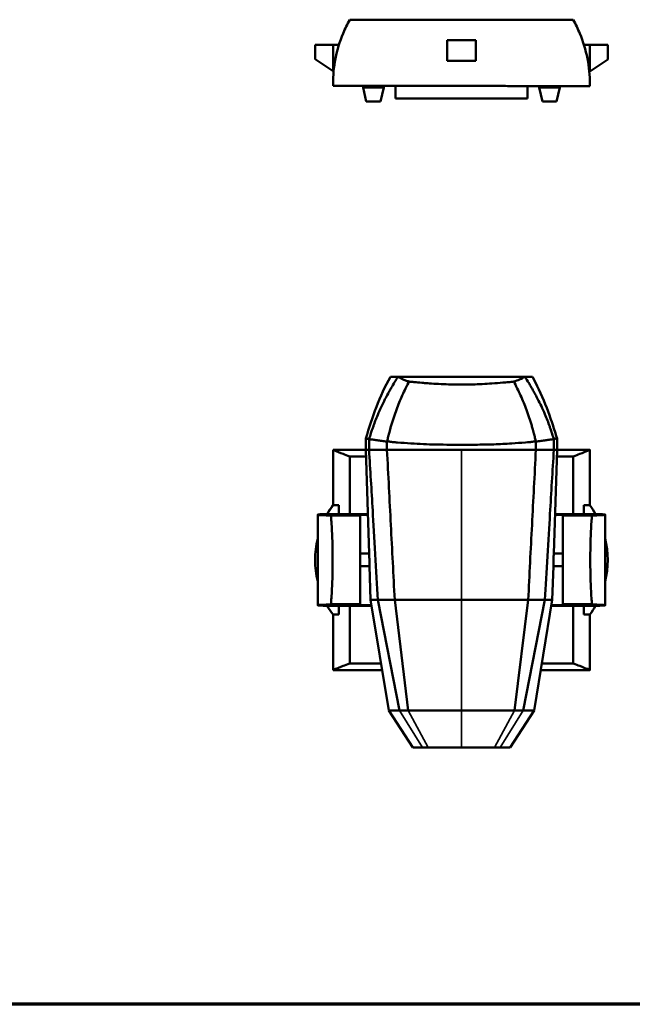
# Model space of a CAD drawing. Header units: millimetres. Extents: x 20 to 2980, y 20 to 2980.
# Tile 2 of 8: x 867 to 1647, y 20 to 1272. Entities that reach past the tile are written whole.
import ezdxf

# ---------------------------------------------------------------- set-up
doc = ezdxf.new("R2010")
doc.units = ezdxf.units.MM
for name, color, linetype, lineweight in [('Border (ISO)', 7, 'Continuous', 70), ('Visible (ISO)', 7, 'Continuous', 50), ('Visible Narrow (ISO)', 7, 'Continuous', 35)]:
    doc.layers.add(name, color=color, linetype=linetype, lineweight=lineweight)

# ---------------------------------------------------------------- blocks, each defined once
blk = doc.blocks.new('Borders Chauvet')
at = {"layer": 'Border (ISO)'}
blk.add_line((2980, 20), (20, 20), dxfattribs=at)

msp = doc.modelspace()

# ---------------------------------------------------------------- linework, layer by layer
at = {"layer": 'Visible (ISO)'}
for p, q in [((1266.2, 1240.5), (1243.5, 1240.5)), ((1243.5, 1240.5), (1243.5, 1222)), ((1266.2, 1206.9), (1266.2, 1240.5)), ((1266.2, 1240.5), (1273.7, 1240.4)), ((1411.5, 1220.2), (1411.5, 1246.2)), ((1411.5, 1246.2), (1447.8, 1246.2)), ((1447.8, 1246.2), (1447.8, 1220.2)), ((1593.1, 1240.3), (1585.6, 1240.3)), ((1593.1, 1240.3), (1615.8, 1240.3)), ((1593.1, 1206.7), (1593.1, 1240.3)), ((1615.8, 1221.8), (1615.8, 1240.3)), ((1243.5, 1222), (1266.2, 1206.9)), ((1447.8, 1220.2), (1411.5, 1220.2)), ((1615.8, 1221.8), (1593.1, 1206.7)), ((1266.9, 1206.4), (1266.2, 1206.9)), ((1592.4, 1206.3), (1593.1, 1206.7)), ((1304.5, 1186.3), (1304.5, 1188.2)), ((1330.7, 1186.3), (1304.5, 1186.3)), ((1308.6, 1168.2), (1304.5, 1186.3)), ((1326.7, 1168.2), (1330.7, 1186.3)), ((1330.7, 1186.3), (1330.7, 1188.2)), ((1345.6, 1188.1), (1429.6, 1188.1)), ((1345.6, 1172), (1345.6, 1188.1)), ((1513.6, 1172), (1513.6, 1188)), ((1528.5, 1186.3), (1528.5, 1188)), ((1554.7, 1186.3), (1528.5, 1186.3)), ((1532.6, 1168.2), (1528.5, 1186.3)), ((1550.7, 1168.2), (1554.7, 1186.3)), ((1554.7, 1186.3), (1554.7, 1188)), ((1326.7, 1168.2), (1308.6, 1168.2)), ((1513.6, 1172), (1345.6, 1172)), ((1550.7, 1168.2), (1532.6, 1168.2)), ((1349, 818.2), (1510.3, 818.2)), ((1510.3, 818.2), (1510.5, 818.2)), ((1510.5, 818.2), (1520, 818.2)), ((1307.8, 725.2), (1266.2, 725.2)), ((1266.2, 654.7), (1266.2, 725.2)), ((1287.6, 643.6), (1287.6, 716.9)), ((1307.8, 725.2), (1312.1, 725.2)), ((1312.1, 593.3), (1307.8, 725.2)), ((1312.1, 725.2), (1334.9, 725.2)), ((1334.9, 725.2), (1429.6, 725.2)), ((1429.6, 725.2), (1524.4, 725.2)), ((1524.4, 725.2), (1547.2, 725.2)), ((1551.5, 725.2), (1547.2, 593.3)), ((1547.2, 725.2), (1551.5, 725.2)), ((1593.1, 725.2), (1551.5, 725.2)), ((1571.9, 716.9), (1571.9, 643.6)), ((1593.1, 725.2), (1593.1, 654.7)), ((1266.2, 654.8), (1266.2, 654.8)), ((1266.2, 654.8), (1273.7, 654.8)), ((1273.7, 654.8), (1273.7, 643.5)), ((1585.6, 654.8), (1585.6, 643.5)), ((1593.1, 654.8), (1585.6, 654.8)), ((1246.7, 642.8), (1246.7, 527.6)), ((1281.5, 643.6), (1253.7, 643.5)), ((1300.8, 641.7), (1263.6, 641.7)), ((1310.5, 643.6), (1281.5, 643.6)), ((1300.8, 642.7), (1310.5, 642.8)), ((1300.8, 641.7), (1300.8, 642.7)), ((1300.8, 641.7), (1300.8, 528.8)), ((1577.8, 643.6), (1548.8, 643.6)), ((1548.8, 642.8), (1558.5, 642.7)), ((1558.5, 642.7), (1558.5, 641.7)), ((1558.5, 528.8), (1558.5, 641.7)), ((1595.7, 641.7), (1558.5, 641.7)), ((1605.5, 643.5), (1577.8, 643.6)), ((1612.6, 642.8), (1612.6, 527.6)), ((1312.1, 593.3), (1300.8, 593.3)), ((1558.5, 593.3), (1547.2, 593.3)), ((1312.6, 577.1), (1300.8, 577.1)), ((1314, 534.6), (1312.6, 577.1)), ((1546.6, 577.1), (1545.3, 534.6)), ((1558.5, 577.1), (1546.6, 577.1)), ((1253.7, 526.9), (1281.5, 526.9)), ((1300.8, 528.8), (1263.6, 528.8)), ((1273.7, 526.9), (1273.7, 515.7)), ((1315.3, 526.9), (1281.5, 526.9)), ((1287.6, 453.5), (1287.6, 526.9)), ((1300.8, 527.8), (1300.8, 528.8)), ((1315.2, 527.6), (1300.8, 527.8)), ((1323.3, 534.6), (1314, 534.6)), ((1337.1, 393.7), (1314, 534.6)), ((1350.9, 393.7), (1323.3, 534.6)), ((1339.3, 534.6), (1339.3, 534.6)), ((1362, 393.7), (1344.7, 534.6)), ((1429.6, 534.6), (1429.6, 534.6)), ((1514.6, 534.6), (1497.3, 393.7)), ((1535.9, 534.6), (1508.4, 393.7)), ((1514.6, 534.6), (1535.9, 534.6)), ((1519.9, 534.6), (1519.9, 534.6)), ((1545.3, 534.6), (1522.2, 393.7)), ((1535.9, 534.6), (1545.3, 534.6)), ((1577.8, 526.9), (1544, 526.9)), ((1558.5, 527.8), (1544.1, 527.6)), ((1558.5, 528.8), (1558.5, 527.8)), ((1595.7, 528.8), (1558.5, 528.8)), ((1571.9, 526.9), (1571.9, 453.5)), ((1577.8, 526.9), (1605.5, 526.9)), ((1585.6, 526.9), (1585.6, 515.7)), ((1266.2, 515.7), (1266.2, 515.7)), ((1266.2, 515.7), (1273.7, 515.7)), ((1266.2, 445.2), (1266.2, 515.7)), ((1593.1, 515.7), (1585.6, 515.7)), ((1593.1, 515.7), (1593.1, 445.2)), ((1328.7, 445.2), (1266.2, 445.2)), ((1593.1, 445.2), (1530.6, 445.2)), ((1350.9, 393.7), (1337.1, 393.7)), ((1337.1, 393.7), (1367.7, 346.7)), ((1362, 393.7), (1350.9, 393.7)), ((1429.6, 393.7), (1362, 393.7)), ((1497.3, 393.7), (1429.6, 393.7)), ((1522.2, 393.7), (1491.6, 346.7)), ((1508.4, 393.7), (1497.3, 393.7)), ((1367.7, 346.7), (1380.3, 346.7)), ((1380.3, 346.7), (1387.4, 346.7)), ((1387.4, 346.7), (1429.6, 346.7)), ((1429.6, 346.7), (1471.9, 346.7)), ((1471.9, 346.7), (1478.9, 346.7)), ((1478.9, 346.7), (1491.6, 346.7))]:
    msp.add_line(p, q, dxfattribs=at)
for start, end in [(29.6971, 36.2021), (346.5028, 13.4972), (323.8302, 330.3329)]:
    msp.add_arc((1498, 585.2), 117.8, start, end, dxfattribs=at)
for centre, major_axis, ratio, start_param, end_param in [((1361.2, 585.2), (0, 117.8), 0.999357, 0.939514, 1.053008), ((1361.3, 585.2), (0, -117.8), 1, 4.081107, 4.1946), ((2669.1, 642.8), (1422.4, 0), 0.005237, 3.042155, 3.295733), ((190.2, 642.8), (-1422.4, 0), 0.005237, 2.987452, 3.24103), ((1361.2, 585.2), (0, 117.8), 0.999357, 1.33604, 1.805553), ((1361.3, 585.2), (0, -117.8), 1, 4.478361, 4.946417), ((2669.1, 527.6), (-1422.4, 0), 0.005237, 6.129045, 6.382623), ((1361.2, 585.2), (0, 117.8), 0.999357, 2.089108, 2.202642), ((1361.3, 585.2), (0, -117.8), 1, 5.230701, 5.344235), ((190.2, 527.6), (1422.4, 0), 0.005237, 6.183747, 6.437326)]:
    msp.add_ellipse(centre, major_axis=major_axis, ratio=ratio, start_param=start_param, end_param=end_param, dxfattribs=at)
for points, knots in [([(1266.2, 1188.3), (1266.2, 1189.1), (1266.2, 1189.9), (1266.2, 1201.3), (1267.2, 1212.2), (1271.5, 1233.9), (1274.7, 1244.6), (1281.5, 1260.9), (1284.4, 1266.7), (1287.6, 1272.4)], [-76.496863, -76.496863, -76.496863, -76.496863, -76.252501, -76.252501, -73.076362, -73.076362, -69.900222, -69.900222, -68.025483, -68.025483, -68.025483, -68.025483]), ([(1571.9, 1272.1), (1575, 1266.6), (1577.8, 1260.8), (1584.6, 1244.6), (1587.8, 1233.9), (1592.1, 1212.2), (1593.1, 1201.3), (1593.1, 1189.8), (1593.1, 1188.9), (1593.1, 1188)], [-84.441224, -84.441224, -84.441224, -84.441224, -82.597122, -82.597122, -79.420979, -79.420979, -76.244835, -76.244835, -75.968702, -75.968702, -75.968702, -75.968702]), ([(1348.8, 818.2), (1347.4, 815.8), (1346.1, 813.9), (1343.1, 808.9), (1341.7, 806.5), (1339.5, 802.7), (1338.6, 801.1), (1337.2, 798.6), (1336.7, 797.7), (1334.9, 794.4), (1333.6, 792), (1330.7, 786.3), (1329.1, 783), (1326, 776.4), (1324.5, 773.1), (1322.1, 767.2), (1321, 764.7), (1319.3, 760.3), (1318.6, 758.3), (1317.4, 755), (1316.9, 753.5), (1316, 751), (1315.6, 749.9), (1315, 748), (1314.7, 747.2), (1313.5, 743.3), (1313.1, 741.6), (1312.2, 738.9)], [0.000595, 0.000595, 0.000595, 0.000595, 0.844652, 0.844652, 1.622101, 1.622101, 2.162838, 2.162838, 2.470799, 2.470799, 3.289947, 3.289947, 4.377751, 4.377751, 5.464259, 5.464259, 6.278488, 6.278488, 6.891425, 6.891425, 7.349094, 7.349094, 7.700824, 7.700824, 7.966871, 7.966871, 8.902368, 8.902368, 8.902368, 8.902368]), ([(1339.3, 818.2), (1339.3, 818.2), (1339.4, 818.2), (1339.9, 818.2), (1340.6, 818.2), (1343.6, 818.2), (1344.5, 818.2), (1347.2, 818.2), (1347.8, 818.2), (1348.8, 818.2)], [-7.232496, -7.232496, -7.232496, -7.232496, -4.042365, -4.042365, -1.963493, -1.963493, -1.257731, -1.257731, -0.000595, -0.000595, -0.000595, -0.000595]), ([(1363, 812.1), (1362.1, 812.4), (1361.4, 812.6), (1360, 813.1), (1359.2, 813.4), (1357.1, 814.2), (1355.7, 814.7), (1353.5, 815.8), (1352.5, 816.2), (1350.3, 817.4), (1349.5, 817.9), (1349, 818.2)], [0.000001, 0.000001, 0.000001, 0.000001, 0.375577, 0.375577, 0.805019, 0.805019, 1.659093, 1.659093, 2.355406, 2.355406, 3.283086, 3.283086, 3.283086, 3.283086]), ([(1496.3, 812.1), (1498.6, 812.8), (1501.1, 813.6), (1505.4, 815.5), (1506.5, 816.1), (1508.8, 817.3), (1509.8, 817.9), (1510.3, 818.2)], [0.000001, 0.000001, 0.000001, 0.000001, 0.957583, 0.957583, 1.304036, 1.304036, 1.76948, 1.76948, 1.76948, 1.76948]), ([(1510.5, 818.2), (1511.5, 816.5), (1512.5, 814.9), (1514.5, 811.7), (1514.9, 811), (1515.8, 809.5), (1516.3, 808.7), (1517.5, 806.6), (1518.2, 805.4), (1519.3, 803.6), (1519.7, 802.9), (1520.5, 801.5), (1520.9, 800.7), (1522.5, 797.9), (1523.6, 795.8), (1525.4, 792.6), (1526, 791.4), (1528.2, 787), (1529.8, 783.8), (1532.9, 777.3), (1534.4, 773.9), (1538.1, 765.3), (1540.1, 760.1), (1542.4, 753.5), (1542.9, 752.2), (1543.7, 749.9), (1544, 748.9), (1544.6, 747.1), (1544.8, 746.4), (1546, 742.5), (1546.4, 741.1), (1547.1, 738.9)], [-5.431374, -5.431374, -5.431374, -5.431374, -4.969481, -4.969481, -4.845523, -4.845523, -4.669068, -4.669068, -4.435713, -4.435713, -4.300975, -4.300975, -4.147156, -4.147156, -3.737688, -3.737688, -3.504136, -3.504136, -2.883097, -2.883097, -2.234282, -2.234282, -1.261353, -1.261353, -1.019893, -1.019893, -0.834618, -0.834618, -0.681121, -0.681121, -0.000274, -0.000274, -0.000274, -0.000274]), ([(1520, 818.2), (1522.2, 814.4), (1524.2, 810.4), (1532, 794.3), (1537.1, 781.8), (1542.9, 765.6), (1544.2, 761.9), (1547.5, 752.1), (1549.5, 745.9), (1551.4, 739.7)], [0, 0, 0, 0, 1.340468, 1.340468, 5.365037, 5.365037, 6.518275, 6.518275, 8.467992, 8.467992, 8.467992, 8.467992]), ([(1363, 812.1), (1361.9, 810.1), (1360.3, 807), (1357.2, 800.5), (1355.8, 797.6), (1351.7, 788.6), (1349.2, 782.4), (1344.5, 769.7), (1342.3, 763.1), (1339.8, 754.7), (1339.3, 753.1), (1338.5, 750.1), (1338.2, 748.9), (1337.4, 745.8), (1337, 744.3), (1336, 740.2), (1335.6, 738.7), (1335.2, 736.4)], [-11.720662, -11.720662, -11.720662, -11.720662, -9.99099, -9.99099, -8.586247, -8.586247, -5.796969, -5.796969, -2.880863, -2.880863, -2.155084, -2.155084, -1.597964, -1.597964, -0.73091, -0.73091, -0.000004, -0.000004, -0.000004, -0.000004]), ([(1363, 812.1), (1364.6, 811.9), (1366.5, 811.7), (1369.5, 811.4), (1370.4, 811.4), (1374.5, 811), (1378.5, 810.6), (1384.7, 810.1), (1392.4, 809.5), (1410.4, 808.6), (1417.4, 808.4), (1426, 808.3), (1432.8, 808.3), (1443.8, 808.4), (1451.4, 808.7), (1460.5, 809.2), (1464.2, 809.4), (1473.9, 810), (1477.7, 810.3), (1484.1, 810.9), (1487.3, 811.2), (1491.9, 811.6), (1493.7, 811.8), (1496.3, 812.1)], [-7.220943, -7.220943, -7.220943, -7.220943, -7.127572, -7.127572, -6.964557, -6.964557, -6.745412, -6.745412, -6.498137, -6.498137, -6.178376, -6.178376, -5.685056, -5.685056, -4.348143, -4.348143, -3.153988, -3.153988, -1.426423, -1.426423, -0.790643, -0.790643, -0.000001, -0.000001, -0.000001, -0.000001]), ([(1496.3, 812.1), (1497.4, 810.1), (1499, 806.9), (1502.1, 800.4), (1503.5, 797.5), (1507.6, 788.4), (1510.2, 782.2), (1514.9, 769.5), (1517.1, 762.9), (1519.5, 754.6), (1520, 753), (1520.8, 750), (1521.1, 748.8), (1521.9, 745.7), (1522.3, 744.2), (1523.3, 740.2), (1523.6, 738.7), (1524, 736.4)], [-11.963499, -11.963499, -11.963499, -11.963499, -10.211327, -10.211327, -8.768548, -8.768548, -5.887415, -5.887415, -2.904645, -2.904645, -2.163027, -2.163027, -1.596675, -1.596675, -0.730539, -0.730539, -0.000661, -0.000661, -0.000661, -0.000661]), ([(1307.8, 725.2), (1307.8, 725.3), (1307.8, 725.5), (1307.8, 726.7), (1307.8, 727.9), (1307.8, 730.8), (1307.8, 732.6), (1307.8, 735.3), (1307.8, 736.2), (1307.9, 737.3), (1307.9, 737.6), (1307.9, 738.1), (1307.9, 738.4), (1307.9, 738.8), (1307.9, 738.9), (1307.9, 739.2), (1307.9, 739.2), (1307.9, 739.4), (1307.9, 739.5), (1307.9, 739.6), (1307.9, 739.6), (1307.9, 739.7)], [0, 0, 0, 0, 0.037563, 0.037563, 0.377392, 0.377392, 0.912928, 0.912928, 1.186809, 1.186809, 1.268826, 1.268826, 1.399549, 1.399549, 1.462319, 1.462319, 1.495962, 1.495962, 1.514092, 1.514092, 1.53306, 1.53306, 1.53306, 1.53306]), ([(1312.2, 738.9), (1312.1, 738.9), (1312.1, 738.9), (1311.9, 738.9), (1311.8, 739), (1311.6, 739), (1311.5, 739.1), (1311.2, 739.1), (1311.2, 739.1), (1310.7, 739.3), (1310.4, 739.4), (1309.5, 739.6), (1309, 739.7), (1308.5, 739.8), (1308.3, 739.8), (1308.2, 739.8), (1308.1, 739.8), (1308, 739.8), (1307.9, 739.8), (1307.9, 739.7), (1307.9, 739.7), (1307.9, 739.7), (1307.9, 739.7), (1307.9, 739.7)], [0.000345, 0.000345, 0.000345, 0.000345, 0.167412, 0.167412, 0.331827, 0.331827, 0.62848, 0.62848, 0.767696, 0.767696, 1.284759, 1.284759, 2.312264, 2.312264, 2.954792, 2.954792, 3.02275, 3.02275, 3.688411, 3.688411, 3.877474, 3.877474, 4.19137, 4.19137, 4.19137, 4.19137]), ([(1551.4, 739.7), (1551.4, 739.7), (1551.4, 739.7), (1551.4, 739.8), (1551.4, 739.8), (1551.3, 739.8), (1551.3, 739.8), (1551.3, 739.8), (1551.3, 739.8), (1551.2, 739.8), (1551, 739.8), (1549.5, 739.5), (1549, 739.4), (1548.4, 739.2), (1548.2, 739.1), (1547.8, 739), (1547.7, 739), (1547.4, 739), (1547.4, 738.9), (1547.2, 738.9), (1547.2, 738.9), (1547.1, 738.9)], [6.248222, 6.248222, 6.248222, 6.248222, 6.505219, 6.505219, 6.776947, 6.776947, 7.020741, 7.020741, 7.127872, 7.127872, 7.655972, 7.655972, 7.856391, 7.856391, 7.987702, 7.987702, 8.050544, 8.050544, 8.081943, 8.081943, 8.117157, 8.117157, 8.117157, 8.117157]), ([(1312.1, 725.2), (1312.1, 726.7), (1312.1, 728.3), (1312.2, 733.1), (1312.2, 733.6), (1312.2, 735.3), (1312.2, 735.7), (1312.2, 737.6), (1312.2, 738.1), (1312.2, 738.9)], [0.0000143, 0.0000143, 0.0000143, 0.0000143, 0.4559533, 0.4559533, 0.5196841, 0.5196841, 0.6666556, 0.6666556, 0.8813227, 0.8813227, 0.8813227, 0.8813227]), ([(1334.9, 735.8), (1333.5, 735.8), (1332.5, 736), (1330.4, 736.3), (1329.3, 736.5), (1326.2, 737), (1324.2, 737.2), (1320.4, 737.8), (1318.6, 738), (1316.1, 738.4), (1315.2, 738.5), (1313.5, 738.7), (1312.8, 738.8), (1312.2, 738.9)], [0.000032, 0.000032, 0.000032, 0.000032, 0.616049, 0.616049, 1.286562, 1.286562, 2.626808, 2.626808, 3.960647, 3.960647, 4.627399, 4.627399, 5.463915, 5.463915, 5.463915, 5.463915]), ([(1335.2, 736.4), (1335.2, 736.3), (1335.1, 736.2), (1335, 736), (1335, 735.9), (1334.9, 735.8)], [0.00000653, 0.00000653, 0.00000653, 0.00000653, 0.03557424, 0.03557424, 0.0711976, 0.0711976, 0.0711976, 0.0711976]), ([(1334.9, 735.8), (1334.9, 735), (1334.9, 734.5), (1334.9, 732.6), (1334.9, 732.2), (1334.9, 730.2), (1334.9, 728.8), (1334.9, 726.7), (1334.9, 726), (1334.9, 725.2)], [0.000032, 0.000032, 0.000032, 0.000032, 0.220494, 0.220494, 0.505209, 0.505209, 1.142547, 1.142547, 1.520695, 1.520695, 1.520695, 1.520695]), ([(1524, 736.4), (1523.7, 736.3), (1523.3, 736.2), (1522.3, 736), (1521.9, 735.9), (1520.4, 735.5), (1519.8, 735.4), (1517.6, 735.2), (1514.9, 735), (1505, 734.2), (1499.4, 733.8), (1486.1, 732.9), (1478.6, 732.5), (1464.1, 732), (1457.3, 731.9), (1444.6, 731.8), (1439, 731.8), (1427.7, 731.8), (1421.5, 731.8), (1409.6, 731.8), (1403.4, 731.9), (1386.4, 732.2), (1375.9, 732.7), (1359.6, 733.8), (1353.8, 734.2), (1347.3, 734.7), (1346.3, 734.8), (1344.7, 735), (1344.2, 735), (1341.2, 735.3), (1340.2, 735.3), (1338.2, 735.7), (1337.7, 735.8), (1335.7, 736.3), (1335.5, 736.3), (1335.2, 736.4)], [-3.460187, -3.460187, -3.460187, -3.460187, -3.372501, -3.372501, -3.296175, -3.296175, -3.054991, -3.054991, -2.863049, -2.863049, -2.567644, -2.567644, -2.184893, -2.184893, -1.83762, -1.83762, -1.55934, -1.55934, -1.28981, -1.28981, -1.034445, -1.034445, -0.574582, -0.574582, -0.317623, -0.317623, -0.274286, -0.274286, -0.25319, -0.25319, -0.144669, -0.144669, -0.096902, -0.096902, 0, 0, 0, 0]), ([(1524.4, 735.8), (1524.3, 735.9), (1524.3, 736), (1524.2, 736.2), (1524.1, 736.3), (1524, 736.4)], [-0.07051315, -0.07051315, -0.07051315, -0.07051315, -0.03581429, -0.03581429, 0, 0, 0, 0]), ([(1524.4, 735.8), (1525.7, 735.8), (1526.8, 736), (1528.9, 736.3), (1530, 736.5), (1533.1, 737), (1535.1, 737.2), (1538.9, 737.8), (1540.7, 738), (1543.2, 738.4), (1544, 738.5), (1545.8, 738.7), (1546.5, 738.8), (1547.1, 738.9)], [0.000032, 0.000032, 0.000032, 0.000032, 0.616059, 0.616059, 1.2866, 1.2866, 2.626902, 2.626902, 3.960903, 3.960903, 4.627736, 4.627736, 5.463921, 5.463921, 5.463921, 5.463921]), ([(1524.4, 725.2), (1524.4, 725.8), (1524.4, 726.3), (1524.4, 728.5), (1524.4, 729.2), (1524.4, 731.2), (1524.4, 731.8), (1524.4, 733.2), (1524.4, 733.4), (1524.4, 734.7), (1524.4, 735), (1524.4, 735.8)], [0.000001, 0.000001, 0.000001, 0.000001, 0.189891, 0.189891, 0.3011397, 0.3011397, 0.4231073, 0.4231073, 0.4461957, 0.4461957, 0.5369632, 0.5369632, 0.5369632, 0.5369632]), ([(1547.1, 738.9), (1547.1, 738.1), (1547.1, 737.6), (1547.1, 735.7), (1547.1, 735.3), (1547.1, 733.5), (1547.1, 733), (1547.1, 731.1), (1547.1, 730), (1547.1, 728), (1547.1, 727.7), (1547.1, 726.2), (1547.1, 725.8), (1547.1, 725.2)], [-1.645314, -1.645314, -1.645314, -1.645314, -1.097718, -1.097718, -0.750378, -0.750378, -0.612741, -0.612741, -0.350656, -0.350656, -0.182458, -0.182458, -0.000003, -0.000003, -0.000003, -0.000003]), ([(1287.6, 716.9), (1284.4, 718), (1281.5, 719.1), (1274.7, 721.7), (1271.5, 723), (1267.2, 724.8), (1266.2, 725.2), (1266.2, 725.2), (1266.2, 725.2), (1266.2, 725.2)], [-33.639419, -33.639419, -33.639419, -33.639419, -31.76468, -31.76468, -28.58854, -28.58854, -25.412401, -25.412401, -25.349719, -25.349719, -25.349719, -25.349719]), ([(1323.3, 534.6), (1321.3, 569.8), (1318.6, 616.1), (1315.2, 673.5), (1313.6, 700), (1312.1, 725.2)], [0, 0, 0, 0, 10.566303, 10.566303, 18.87669, 18.87669, 18.87669, 18.87669]), ([(1334.9, 725.2), (1336.5, 693.4), (1338.2, 661.6), (1341.4, 598), (1343.1, 566.3), (1344.7, 534.6)], [0, 0, 0, 0, 9.56706, 9.56706, 19.108645, 19.108645, 19.108645, 19.108645]), ([(1524.4, 725.2), (1522.8, 693.4), (1521.1, 661.6), (1517.8, 598.1), (1516.2, 566.3), (1514.6, 534.6)], [0, 0, 0, 0, 9.566766, 9.566766, 19.109099, 19.109099, 19.109099, 19.109099]), ([(1547.2, 725.2), (1545.6, 698.6), (1543.9, 670.5), (1540.4, 611.8), (1537.8, 568.7), (1535.9, 534.6)], [-18.812867, -18.812867, -18.812867, -18.812867, -10.247649, -10.247649, 0, 0, 0, 0]), ([(1593.1, 725.2), (1593.1, 725.2), (1593.1, 725.2), (1593.1, 725.2), (1592.1, 724.8), (1587.8, 723), (1584.6, 721.7), (1577.8, 719.1), (1575, 718.1), (1571.9, 716.9)], [-25.483047, -25.483047, -25.483047, -25.483047, -25.420069, -25.420069, -22.243925, -22.243925, -19.067781, -19.067781, -17.22368, -17.22368, -17.22368, -17.22368]), ([(1263.6, 528.8), (1263.8, 531.4), (1264, 534.1), (1264.7, 544.6), (1265.1, 552.7), (1265.6, 569.1), (1265.7, 577.3), (1265.7, 593.2), (1265.6, 601.4), (1265.1, 617.7), (1264.7, 625.8), (1264, 636.3), (1263.8, 639), (1263.6, 641.7)], [32.57704, 32.57704, 32.57704, 32.57704, 33.414064, 33.414064, 35.797371, 35.797371, 38.180678, 38.180678, 40.563984, 40.563984, 42.947291, 42.947291, 43.784315, 43.784315, 43.784315, 43.784315]), ([(1595.7, 641.7), (1595.5, 639), (1595.3, 636.3), (1594.6, 625.8), (1594.2, 617.7), (1593.7, 601.4), (1593.6, 593.2), (1593.6, 577.3), (1593.7, 569.1), (1594.2, 552.7), (1594.6, 544.6), (1595.3, 534.1), (1595.5, 531.4), (1595.7, 528.8)], [32.57704, 32.57704, 32.57704, 32.57704, 33.414064, 33.414064, 35.797371, 35.797371, 38.180678, 38.180678, 40.563984, 40.563984, 42.947291, 42.947291, 43.784315, 43.784315, 43.784315, 43.784315]), ([(1312.1, 593.3), (1312.1, 593.3), (1312.1, 593.3), (1312.1, 592.9), (1312.2, 592.6), (1312.2, 591.8), (1312.2, 591.2), (1312.3, 589.7), (1312.4, 588.8), (1312.4, 587.3), (1312.5, 586.8), (1312.5, 586), (1312.5, 585.6), (1312.5, 584.8), (1312.5, 584.5), (1312.6, 583.6), (1312.6, 583.1), (1312.6, 581.7), (1312.6, 580.8), (1312.6, 579.3), (1312.6, 578.7), (1312.6, 577.9), (1312.6, 577.6), (1312.6, 577.2), (1312.6, 577.1), (1312.6, 577.1)], [-2.55939, -2.55939, -2.55939, -2.55939, -2.35122, -2.35122, -2.129881, -2.129881, -1.851061, -1.851061, -1.542997, -1.542997, -1.390468, -1.390468, -1.279273, -1.279273, -1.16853, -1.16853, -1.017984, -1.017984, -0.717128, -0.717128, -0.439697, -0.439697, -0.212733, -0.212733, 0, 0, 0, 0]), ([(1546.6, 577.1), (1546.6, 577.1), (1546.6, 577.2), (1546.6, 577.6), (1546.6, 577.9), (1546.6, 578.7), (1546.6, 579.3), (1546.7, 580.8), (1546.7, 581.7), (1546.7, 583.1), (1546.7, 583.6), (1546.7, 584.5), (1546.8, 584.8), (1546.8, 585.6), (1546.8, 586), (1546.8, 586.8), (1546.8, 587.3), (1546.9, 588.8), (1547, 589.7), (1547, 591.2), (1547.1, 591.8), (1547.1, 592.6), (1547.1, 592.9), (1547.2, 593.3), (1547.2, 593.3), (1547.2, 593.3)], [0, 0, 0, 0, 0.213114, 0.213114, 0.440506, 0.440506, 0.717984, 0.717984, 1.018135, 1.018135, 1.168937, 1.168937, 1.28011, 1.28011, 1.391907, 1.391907, 1.545458, 1.545458, 1.855751, 1.855751, 2.134924, 2.134924, 2.353509, 2.353509, 2.559395, 2.559395, 2.559395, 2.559395]), ([(1344.7, 534.6), (1344.2, 534.6), (1343.7, 534.6), (1343.2, 534.6), (1343.1, 534.6), (1343.1, 534.6), (1343.1, 534.6), (1342.7, 534.6), (1342.4, 534.6), (1342.1, 534.6), (1342, 534.6), (1341.8, 534.6), (1341.7, 534.6), (1341.6, 534.6), (1341.4, 534.6), (1341.3, 534.6), (1341.1, 534.6), (1340.7, 534.6), (1340.3, 534.6), (1339.8, 534.6), (1339.1, 534.6), (1338.5, 534.6), (1338.4, 534.6), (1338.2, 534.6), (1338, 534.6), (1337.3, 534.6), (1336.6, 534.6), (1335.9, 534.6), (1335.3, 534.6), (1334.6, 534.6), (1334, 534.6), (1333.6, 534.6), (1333.3, 534.6), (1333, 534.6), (1332.7, 534.6), (1332.4, 534.6), (1332.1, 534.6), (1332.1, 534.6), (1332.1, 534.6), (1332.1, 534.6), (1332, 534.6), (1332, 534.6), (1332, 534.6), (1332, 534.6), (1332, 534.6), (1332, 534.6), (1331.9, 534.6), (1331.9, 534.6), (1331.9, 534.6), (1331.8, 534.6), (1331.7, 534.6), (1331.7, 534.6), (1331.5, 534.6), (1331.4, 534.6), (1331.3, 534.6), (1331.1, 534.6), (1331, 534.6), (1330.9, 534.6), (1330.7, 534.6), (1330.6, 534.6), (1330.5, 534.6), (1330.2, 534.6), (1330, 534.6), (1329.7, 534.6), (1329.7, 534.6), (1329.6, 534.6), (1329.5, 534.6), (1329.5, 534.6), (1329.4, 534.6), (1329.3, 534.6), (1329.3, 534.6), (1329.2, 534.6), (1329.2, 534.6), (1329.1, 534.6), (1329.1, 534.6), (1329.1, 534.6), (1329, 534.6), (1329, 534.6), (1329, 534.6), (1328.7, 534.6), (1328.5, 534.6), (1328.2, 534.6), (1328, 534.6), (1327.7, 534.6), (1327.5, 534.6), (1327.5, 534.6), (1327.4, 534.6), (1327.3, 534.6), (1327.2, 534.6), (1327, 534.6), (1326.8, 534.6), (1326.6, 534.6), (1326.4, 534.6), (1326.1, 534.6), (1326, 534.6), (1325.9, 534.6), (1325.8, 534.6), (1325.8, 534.6), (1325.7, 534.6), (1325.7, 534.6), (1325.7, 534.6), (1325.7, 534.6), (1325.6, 534.6), (1325.6, 534.6), (1325.6, 534.6), (1325.5, 534.6), (1325.5, 534.6), (1325.5, 534.6), (1325.5, 534.6), (1325.5, 534.6), (1325.5, 534.6), (1325.5, 534.6), (1325.5, 534.6), (1325.5, 534.6), (1325.5, 534.6), (1325.5, 534.6), (1325.5, 534.6), (1325.5, 534.6), (1325.4, 534.6), (1325.3, 534.6), (1325.2, 534.6), (1325.1, 534.6), (1325, 534.6), (1324.9, 534.6), (1324.6, 534.6), (1324.4, 534.6), (1324.2, 534.6), (1324, 534.6), (1323.8, 534.6), (1323.6, 534.6), (1323.5, 534.6), (1323.4, 534.6), (1323.3, 534.6)], [-1.621445, -1.621445, -1.621445, -1.621445, -1.531783, -1.531783, -1.531783, -1.527679, -1.527679, -1.527679, -1.460281, -1.460281, -1.460281, -1.425703, -1.425703, -1.425703, -1.391745, -1.391745, -1.391745, -1.325324, -1.325324, -1.325324, -1.228327, -1.228327, -1.228327, -1.196449, -1.196449, -1.196449, -1.069801, -1.069801, -1.069801, -0.942159, -0.942159, -0.942159, -0.876909, -0.876909, -0.876909, -0.809973, -0.809973, -0.809973, -0.808162, -0.808162, -0.808162, -0.806296, -0.806296, -0.806296, -0.802562, -0.802562, -0.802562, -0.795082, -0.795082, -0.795082, -0.780075, -0.780075, -0.780075, -0.74988, -0.74988, -0.74988, -0.719471, -0.719471, -0.719471, -0.68888, -0.68888, -0.68888, -0.627287, -0.627287, -0.627287, -0.611829, -0.611829, -0.611829, -0.596356, -0.596356, -0.596356, -0.580874, -0.580874, -0.580874, -0.57313, -0.57313, -0.57313, -0.565386, -0.565386, -0.565386, -0.50348, -0.50348, -0.50348, -0.44187, -0.44187, -0.44187, -0.426548, -0.426548, -0.426548, -0.380843, -0.380843, -0.380843, -0.320661, -0.320661, -0.320661, -0.290958, -0.290958, -0.290958, -0.283578, -0.283578, -0.283578, -0.276215, -0.276215, -0.276215, -0.268872, -0.268872, -0.268872, -0.265208, -0.265208, -0.265208, -0.263377, -0.263377, -0.263377, -0.262462, -0.262462, -0.262462, -0.261548, -0.261548, -0.261548, -0.232451, -0.232451, -0.232451, -0.203688, -0.203688, -0.203688, -0.147221, -0.147221, -0.147221, -0.092258, -0.092258, -0.092258, -0.067143, -0.067143, -0.067143, -0.067143]), ([(1344.7, 534.6), (1345.4, 534.6), (1346.1, 534.6), (1346.7, 534.6), (1347.7, 534.6), (1348.5, 534.6), (1349.4, 534.6), (1350.7, 534.6), (1351.9, 534.6), (1353, 534.6), (1354.1, 534.6), (1355.3, 534.6), (1356.5, 534.6), (1357.4, 534.6), (1358.3, 534.6), (1359.3, 534.6), (1363.8, 534.6), (1368.4, 534.6), (1373, 534.6), (1377.7, 534.6), (1382.4, 534.6), (1387.1, 534.6), (1401.6, 534.6), (1415.9, 534.6), (1429.6, 534.6)], [2.724392, 2.724392, 2.724392, 2.724392, 3.104252, 3.104252, 3.104252, 3.709045, 3.709045, 3.709045, 4.693698, 4.693698, 4.693698, 5.603289, 5.603289, 5.603289, 6.225801, 6.225801, 6.225801, 9.346761, 9.346761, 9.346761, 12.570996, 12.570996, 12.570996, 22.484187, 22.484187, 22.484187, 22.484187]), ([(1429.6, 534.6), (1432.5, 534.6), (1435.4, 534.6), (1438.2, 534.6), (1441.1, 534.6), (1443.9, 534.6), (1446.8, 534.6), (1449.6, 534.6), (1452.4, 534.6), (1455.3, 534.6), (1458.1, 534.6), (1460.9, 534.6), (1463.7, 534.6), (1466.6, 534.6), (1469.4, 534.6), (1472.1, 534.6), (1473.6, 534.6), (1475.1, 534.6), (1476.5, 534.6), (1478, 534.6), (1479.4, 534.6), (1480.9, 534.6), (1482.3, 534.6), (1483.8, 534.6), (1485.2, 534.6), (1486.7, 534.6), (1488.1, 534.6), (1489.5, 534.6), (1491, 534.6), (1492.4, 534.6), (1493.8, 534.6), (1495.2, 534.6), (1496.6, 534.6), (1498, 534.6), (1499.4, 534.6), (1500.8, 534.6), (1502.2, 534.6), (1503.6, 534.6), (1505, 534.6), (1506.4, 534.6), (1507.8, 534.6), (1509.1, 534.6), (1510.5, 534.6), (1511.2, 534.6), (1511.9, 534.6), (1512.6, 534.6), (1513.3, 534.6), (1513.9, 534.6), (1514.6, 534.6)], [0.0003479, 0.0003479, 0.0003479, 0.0003479, 0.0979975, 0.0979975, 0.0979975, 0.1956472, 0.1956472, 0.1956472, 0.2932968, 0.2932968, 0.2932968, 0.3909464, 0.3909464, 0.3909464, 0.4885959, 0.4885959, 0.4885959, 0.5397365, 0.5397365, 0.5397365, 0.5908769, 0.5908769, 0.5908769, 0.6420173, 0.6420173, 0.6420173, 0.6931576, 0.6931576, 0.6931576, 0.744298, 0.744298, 0.744298, 0.7954384, 0.7954384, 0.7954384, 0.8465788, 0.8465788, 0.8465788, 0.8977192, 0.8977192, 0.8977192, 0.9488596, 0.9488596, 0.9488596, 0.975031, 0.975031, 0.975031, 1, 1, 1, 1]), ([(1266.2, 445.2), (1266.2, 445.2), (1266.2, 445.2), (1266.2, 445.2), (1267.2, 445.7), (1271.5, 447.4), (1274.7, 448.7), (1281.5, 451.3), (1284.4, 452.4), (1287.6, 453.5)], [-76.315182, -76.315182, -76.315182, -76.315182, -76.252501, -76.252501, -73.076362, -73.076362, -69.900222, -69.900222, -68.025483, -68.025483, -68.025483, -68.025483]), ([(1571.9, 453.5), (1575, 452.3), (1577.8, 451.3), (1584.6, 448.7), (1587.8, 447.4), (1592.1, 445.7), (1593.1, 445.2), (1593.1, 445.2), (1593.1, 445.2), (1593.1, 445.2)], [-84.441224, -84.441224, -84.441224, -84.441224, -82.597122, -82.597122, -79.420979, -79.420979, -76.244835, -76.244835, -76.181857, -76.181857, -76.181857, -76.181857]), ([(1508.4, 393.7), (1509.6, 393.7), (1511, 393.7), (1513.1, 393.7), (1514.1, 393.7), (1515, 393.7), (1515.5, 393.7), (1516, 393.7), (1516.6, 393.7), (1517.3, 393.7), (1518.2, 393.7), (1519.9, 393.7), (1521.7, 393.7), (1522.2, 393.7), (1522.2, 393.7)], [0, 0, 0, 0, 0.819296, 1.02412, 1.638591, 1.741003, 1.843415, 2.048239, 2.253063, 2.457887, 2.867535, 3.277183, 4.744908, 6.212633, 6.212633, 6.212633, 6.212633])]:
    msp.add_open_spline(points, degree=3, knots=knots, dxfattribs=at)
for points, weights in [([(1287.6, 1272.4), (1429.7, 1272.3), (1571.9, 1272.1)], [1, 0.999999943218, 1]), ([(1593.1, 1188), (1429.6, 1188.1), (1266.2, 1188.3)], [1, 0.999999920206, 1]), ([(1308.1, 716.9), (1297.8, 716.9), (1287.6, 716.9)], [0.999999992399, 0.999999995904, 1]), ([(1571.9, 716.9), (1561.5, 716.9), (1551.2, 716.9)], [1, 0.999999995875, 0.999999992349]), ([(1287.6, 453.5), (1307.4, 453.5), (1327.3, 453.5)], [1, 0.999999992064, 0.999999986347]), ([(1532, 453.5), (1551.9, 453.5), (1571.9, 453.5)], [0.999999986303, 0.999999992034, 1])]:
    msp.add_rational_spline(points, weights, degree=2, dxfattribs=at)
for points in [[(1307.9, 739.7), (1316.3, 766.6), (1325.3, 793.7), (1339.3, 818.2)], [(1349, 818.2), (1348.9, 818.2), (1348.8, 818.2), (1348.8, 818.2)], [(1551.4, 739.7), (1551.5, 734.9), (1551.5, 730), (1551.5, 725.2)]]:
    msp.add_open_spline(points, degree=3, dxfattribs=at)
at = {"layer": 'Visible Narrow (ISO)'}
for p, q in [((1429.6, 725.2), (1429.6, 534.6)), ((1429.6, 534.6), (1429.6, 393.7)), ((1350.9, 393.7), (1380.3, 346.7)), ((1362, 393.7), (1387.4, 346.7)), ((1429.6, 393.7), (1429.6, 346.7)), ((1497.3, 393.7), (1471.9, 346.7)), ((1508.4, 393.7), (1478.9, 346.7))]:
    msp.add_line(p, q, dxfattribs=at)

# ---------------------------------------------------------------- block references
msp.add_blockref('Borders Chauvet', (0, 0))

doc.saveas('drawing.dxf')
